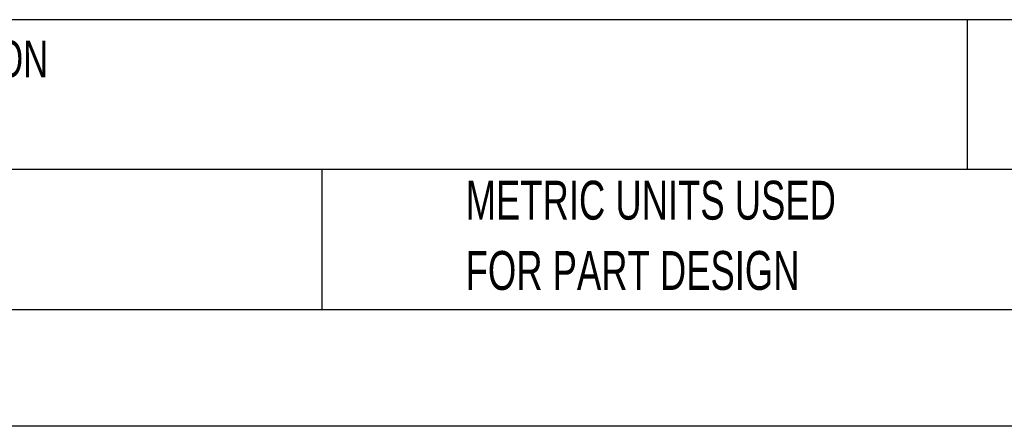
# Model space of a CAD drawing. Header units: millimetres. Extents: x 0 to 279, y 0 to 216.
# Tile 3 of 9: x 104 to 158, y 0 to 22. Entities that reach past the tile are written whole.
import ezdxf

# ---------------------------------------------------------------- set-up
doc = ezdxf.new("R2010")
doc.units = ezdxf.units.MM
doc.linetypes.add('CENTERX2', pattern=[20.32, 12.7, -2.54, 2.54, -2.54])
doc.layers.add('TEXT', color=140, linetype='Continuous', lineweight=25)
doc.styles.add('SLDTEXTSTYLE0', font='TXT', dxfattribs={"width": 0.7})

# ---------------------------------------------------------------- blocks, each defined once
blk = doc.blocks.new('SW_NOTE_0')
at = {"layer": 'TEXT', "color": 0, "linetype": 'CENTERX2', "lineweight": 18, "char_height": 2, "attachment_point": 1, "style": 'SLDTEXTSTYLE0'}
for s, insert in [('EVER MOTION SOLUTIONS CONTROL SIGNAL CONNECTOR, REPLACEMENT. FOR USE WITH EVER MOTION', (0, 2.578)), ('SOLUTIONS LW3D3070N0A1-00 MICROSTEPPING DRIVE', (0, -0.422))]:
    blk.add_mtext(s, dxfattribs=dict(at, insert=insert))
blk = doc.blocks.new('SW_NOTE_0_3')
at = {"layer": 'TEXT', "color": 0, "linetype": 'CENTERX2', "lineweight": 18, "char_height": 2.11667, "attachment_point": 1, "style": 'SLDTEXTSTYLE0'}
for s, insert in [('PART DIMENSIONS MAY DIFFER SLIGHTLY', (0, 2.729)), ("DUE TO MANUFACTURER'S VARIANCES", (0, -1.094))]:
    blk.add_mtext(s, dxfattribs=dict(at, insert=insert))
blk = doc.blocks.new('SW_NOTE_0_6')
at = {"layer": 'TEXT', "color": 0, "linetype": 'CENTERX2', "lineweight": 18, "char_height": 2.11667, "attachment_point": 1, "style": 'SLDTEXTSTYLE0'}
for s, insert in [('METRIC UNITS USED', (0, 2.729)), ('FOR PART DESIGN', (0, -1.094))]:
    blk.add_mtext(s, dxfattribs=dict(at, insert=insert))

msp = doc.modelspace()

# ---------------------------------------------------------------- linework, layer by layer
at = {"color": 7, "linetype": 'Continuous'}
msp.add_line((279.402, 0.003), (0.002, 0.003), dxfattribs=at)
at = {"layer": 'TEXT'}
for p, q in [((273.05, 22.126), (6.35, 22.126)), ((155.759, 22.126), (155.759, 13.97)), ((273.05, 13.97), (6.35, 13.97)), ((120.646, 13.97), (120.646, 6.35)), ((6.35, 6.35), (273.05, 6.35))]:
    msp.add_line(p, q, dxfattribs=at)

# ---------------------------------------------------------------- block references
at = {"layer": 'TEXT', "linetype": 'CENTERX2', "lineweight": 18}
for name, p in [('SW_NOTE_0', (8.284, 18.416)), ('SW_NOTE_0_3', (55.119, 10.635)), ('SW_NOTE_0_6', (128.478, 10.635))]:
    msp.add_blockref(name, p, dxfattribs=at)

doc.saveas('drawing.dxf')
